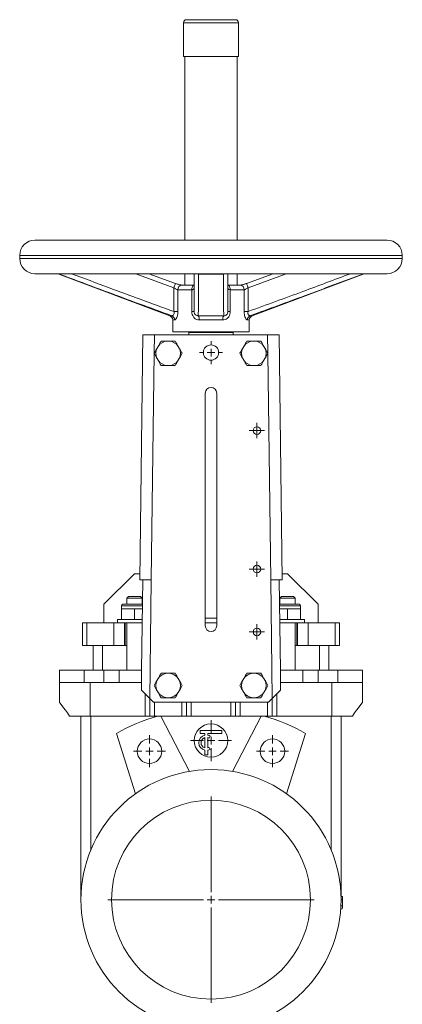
# Model space of a CAD drawing. Header units: millimetres. Extents: x -306 to 351, y -46 to 950.
# Tile 2 of 3: x -304 to -54, y 306 to 950. Entities that reach past the tile are written whole.
import ezdxf

# ---------------------------------------------------------------- set-up
doc = ezdxf.new("R2010")
doc.units = ezdxf.units.MM

# ---------------------------------------------------------------- blocks, each defined once
blk = doc.blocks.new('SW_CENTERMARKSYMBOL_0')
at = {"color": 0, "linetype": 'Continuous', "lineweight": 0}
for p, q in [((0, 5), (0, 67.5)), ((-5, 0), (-67.5, 0)), ((0, 0), (-2.5, 0)), ((0, 0), (0, 2.5)), ((0, 0), (0, -2.5)), ((0, 0), (2.5, 0)), ((5, 0), (67.5, 0)), ((0, -5), (0, -67.5))]:
    blk.add_line(p, q, dxfattribs=at)
blk = doc.blocks.new('SW_CENTERMARKSYMBOL_1')
at = {"color": 0, "linetype": 'Continuous', "lineweight": 0}
for p, q in [((0, 5), (0, 10.5)), ((-5, 0), (-10.5, 0)), ((0, 0), (-2.5, 0)), ((0, 0), (0, 2.5)), ((0, 0), (0, -2.5)), ((0, 0), (2.5, 0)), ((5, 0), (10.5, 0)), ((0, -5), (0, -10.5))]:
    blk.add_line(p, q, dxfattribs=at)
blk = doc.blocks.new('SW_CENTERMARKSYMBOL_2')
at = {"color": 0, "linetype": 'Continuous', "lineweight": 0}
for p, q in [((0, 5), (0, 10.5)), ((-5, 0), (-10.5, 0)), ((0, 0), (-2.5, 0)), ((0, 0), (0, 2.5)), ((0, 0), (0, -2.5)), ((0, 0), (2.5, 0)), ((5, 0), (10.5, 0)), ((0, -5), (0, -10.5))]:
    blk.add_line(p, q, dxfattribs=at)
blk = doc.blocks.new('SW_CENTERMARKSYMBOL_5')
at = {"color": 0, "linetype": 'Continuous', "lineweight": 0}
for p, q in [((0, 5), (0, 13.4)), ((-5, 0), (-13.4, 0)), ((0, 0), (-2.5, 0)), ((0, 0), (0, 2.5)), ((0, 0), (0, -2.5)), ((0, 0), (2.5, 0)), ((5, 0), (13.4, 0)), ((0, -5), (0, -13.4))]:
    blk.add_line(p, q, dxfattribs=at)
blk = doc.blocks.new('SW_CENTERMARKSYMBOL_6')
at = {"color": 0, "linetype": 'Continuous', "lineweight": 0}
for p, q in [((-2.5, 0), (-5, 0)), ((0, 0), (-2.5, 0)), ((0, 2.5), (0, 5)), ((0, 0), (0, 2.5)), ((0, 0), (0, -2.5)), ((0, 0), (2.5, 0)), ((2.5, 0), (5, 0)), ((0, -2.5), (0, -5))]:
    blk.add_line(p, q, dxfattribs=at)
blk = doc.blocks.new('SW_CENTERMARKSYMBOL_7')
at = {"color": 0, "linetype": 'Continuous', "lineweight": 0}
for p, q in [((-2.5, 0), (-5, 0)), ((0, 0), (-2.5, 0)), ((0, 2.5), (0, 5)), ((0, 0), (0, 2.5)), ((0, 0), (0, -2.5)), ((0, 0), (2.5, 0)), ((2.5, 0), (5, 0)), ((0, -2.5), (0, -5))]:
    blk.add_line(p, q, dxfattribs=at)
blk = doc.blocks.new('SW_CENTERMARKSYMBOL_8')
at = {"color": 0, "linetype": 'Continuous', "lineweight": 0}
for p, q in [((-2.5, 0), (-5, 0)), ((0, 0), (-2.5, 0)), ((0, 2.5), (0, 5)), ((0, 0), (0, 2.5)), ((0, 0), (0, -2.5)), ((0, 0), (2.5, 0)), ((2.5, 0), (5, 0)), ((0, -2.5), (0, -5))]:
    blk.add_line(p, q, dxfattribs=at)
blk = doc.blocks.new('SW_CENTERMARKSYMBOL_9')
at = {"color": 0, "linetype": 'Continuous', "lineweight": 0}
for p, q in [((0, 5), (0, 7.5)), ((-5, 0), (-7.5, 0)), ((0, 0), (-2.5, 0)), ((0, 0), (0, 2.5)), ((0, 0), (0, -2.5)), ((0, 0), (2.5, 0)), ((5, 0), (7.5, 0)), ((0, -5), (0, -7.5))]:
    blk.add_line(p, q, dxfattribs=at)

msp = doc.modelspace()

# ---------------------------------------------------------------- linework, layer by layer
at = {"color": 7, "linetype": 'Continuous', "lineweight": 15}
for p, q in [((-196.66, 947.7), (-196.66, 925.7)), ((-194.66, 949.7), (-178.66, 949.7)), ((-178.66, 949.7), (-162.66, 949.7)), ((-160.66, 925.7), (-160.66, 947.7)), ((-196.66, 925.7), (-178.66, 925.7)), ((-195.66, 925.7), (-195.66, 805.7)), ((-178.66, 925.7), (-160.66, 925.7)), ((-161.66, 805.7), (-161.66, 925.7)), ((-293.66, 805.7), (-63.66, 805.7)), ((-303.66, 795.7), (-303.66, 793.7)), ((-53.66, 793.7), (-53.66, 795.7)), ((-293.66, 783.7), (-63.66, 783.7)), ((-278.15, 783.51), (-205.61, 756.3)), ((-219.23, 783.7), (-201.91, 777.38)), ((-195.66, 783.7), (-195.66, 776.24)), ((-170.57, 783.51), (-186.75, 783.51)), ((-161.66, 776.24), (-161.66, 783.7)), ((-155.41, 777.38), (-138.09, 783.7)), ((-151.71, 756.3), (-79.17, 783.51)), ((-202.91, 758.98), (-202.91, 774.57)), ((-200.31, 773.24), (-200.31, 758.98)), ((-191.16, 773.24), (-200.31, 773.24)), ((-189.66, 776.24), (-197.71, 776.24)), ((-191.16, 758.98), (-191.16, 773.24)), ((-159.61, 776.24), (-167.66, 776.24)), ((-166.16, 773.24), (-166.16, 758.98)), ((-157.01, 773.24), (-166.16, 773.24)), ((-157.01, 758.98), (-157.01, 773.24)), ((-155.42, 777.39), (-155.42, 777.39)), ((-154.41, 774.57), (-154.41, 758.98)), ((-203.66, 753.49), (-203.66, 745.7)), ((-202.91, 758.98), (-200.31, 758.98)), ((-189.66, 758.98), (-191.16, 758.98)), ((-186.99, 756.3), (-170.33, 756.3)), ((-170.94, 753.49), (-186.38, 753.49)), ((-167.66, 758.98), (-166.16, 758.98)), ((-154.41, 758.98), (-157.01, 758.98)), ((-153.66, 745.7), (-153.66, 753.49)), ((-225.16, 583.7), (-223.16, 743.7)), ((-223.16, 743.7), (-215.66, 743.7)), ((-215.66, 743.7), (-215.81, 731.86)), ((-215.66, 743.7), (-178.66, 743.7)), ((-203.66, 745.7), (-153.66, 745.7)), ((-193.16, 745.2), (-193.16, 743.7)), ((-193.16, 745.2), (-178.66, 745.2)), ((-188.66, 745.7), (-188.66, 745.2)), ((-178.66, 745.2), (-164.16, 745.2)), ((-178.66, 743.7), (-141.66, 743.7)), ((-168.66, 745.2), (-168.66, 745.7)), ((-164.16, 743.7), (-164.16, 745.2)), ((-141.51, 731.86), (-141.66, 743.7)), ((-141.66, 743.7), (-134.16, 743.7)), ((-134.16, 743.7), (-132.16, 583.7)), ((-213.27, 736.25), (-213.91, 735.14)), ((-206.02, 739.7), (-207.3, 739.7)), ((-199.41, 735.14), (-200.05, 736.25)), ((-157.27, 736.25), (-157.91, 735.14)), ((-150.02, 739.7), (-151.3, 739.7)), ((-143.41, 735.14), (-144.05, 736.25)), ((-215.81, 731.54), (-217.66, 583.6)), ((-213.91, 728.25), (-213.27, 727.14)), ((-200.05, 727.14), (-199.41, 728.25)), ((-157.91, 728.25), (-157.27, 727.14)), ((-144.05, 727.14), (-143.41, 728.25)), ((-139.66, 583.6), (-141.51, 731.54)), ((-207.3, 723.69), (-206.02, 723.69)), ((-151.3, 723.69), (-150.02, 723.69)), ((-182.41, 553.7), (-182.41, 705.7)), ((-174.91, 705.7), (-174.91, 553.7)), ((-228.66, 587.7), (-248.66, 567.7)), ((-228.66, 587.7), (-225.11, 587.7)), ((-132.21, 587.7), (-128.66, 587.7)), ((-108.66, 567.7), (-128.66, 587.7)), ((-223.25, 583.7), (-225.16, 583.7)), ((-223.99, 524.7), (-223.25, 583.67)), ((-223.25, 583.67), (-223.25, 583.7)), ((-217.66, 583.6), (-218.63, 506.16)), ((-138.69, 506.16), (-139.66, 583.6)), ((-134.07, 583.67), (-134.07, 583.7)), ((-132.16, 583.7), (-134.07, 583.7)), ((-134.07, 583.67), (-133.33, 524.7)), ((-232.66, 572.7), (-233.66, 571.7)), ((-232.66, 572.7), (-228.66, 572.7)), ((-228.66, 572.7), (-224.66, 572.7)), ((-223.66, 571.7), (-224.66, 572.7)), ((-132.66, 572.7), (-133.66, 571.7)), ((-132.66, 572.7), (-128.66, 572.7)), ((-128.66, 572.7), (-124.66, 572.7)), ((-123.66, 571.7), (-124.66, 572.7)), ((-248.66, 555.7), (-248.66, 567.7)), ((-237.16, 566.7), (-237.16, 564.7)), ((-236.16, 567.7), (-228.66, 567.7)), ((-233.66, 571.7), (-233.66, 567.7)), ((-228.66, 571.7), (-233.66, 571.7)), ((-223.66, 571.7), (-228.66, 571.7)), ((-228.66, 567.7), (-223.45, 567.7)), ((-223.66, 567.7), (-223.66, 571.7)), ((-133.87, 567.7), (-128.66, 567.7)), ((-133.66, 571.7), (-133.66, 567.7)), ((-128.66, 571.7), (-133.66, 571.7)), ((-123.66, 571.7), (-128.66, 571.7)), ((-128.66, 567.7), (-121.16, 567.7)), ((-123.66, 567.7), (-123.66, 571.7)), ((-120.16, 564.7), (-120.16, 566.7)), ((-108.66, 555.7), (-108.66, 567.7)), ((-237.16, 564.7), (-237.16, 557.7)), ((-237.16, 564.7), (-232.91, 564.7)), ((-232.91, 564.7), (-228.66, 564.7)), ((-228.66, 564.7), (-228.66, 557.7)), ((-228.66, 564.7), (-224.41, 564.7)), ((-224.41, 564.7), (-223.49, 564.7)), ((-132.91, 564.7), (-133.83, 564.7)), ((-128.66, 564.7), (-132.91, 564.7)), ((-128.66, 564.7), (-128.66, 557.7)), ((-124.41, 564.7), (-128.66, 564.7)), ((-120.16, 564.7), (-124.41, 564.7)), ((-120.16, 564.7), (-120.16, 557.7)), ((-262.66, 555.7), (-262.66, 540.7)), ((-262.66, 555.7), (-259.69, 555.7)), ((-259.69, 555.7), (-259.69, 540.7)), ((-259.69, 555.7), (-242.16, 555.7)), ((-242.16, 555.7), (-242.16, 540.7)), ((-242.16, 555.7), (-235.16, 555.7)), ((-239.66, 557.7), (-239.66, 555.7)), ((-239.66, 557.7), (-223.58, 557.7)), ((-235.16, 555.7), (-235.16, 540.7)), ((-235.16, 555.7), (-235.07, 555.7)), ((-235.07, 555.7), (-223.66, 555.7)), ((-234.65, 555.7), (-234.65, 540.7)), ((-233.66, 555.7), (-233.66, 524.7)), ((-223.66, 550.9), (-223.66, 555.7)), ((-182.41, 558.7), (-174.91, 558.7)), ((-182.41, 555.7), (-174.91, 555.7)), ((-117.66, 557.7), (-133.75, 557.7)), ((-133.66, 555.7), (-133.66, 550.9)), ((-122.25, 555.7), (-133.66, 555.7)), ((-123.66, 524.7), (-123.66, 555.7)), ((-122.67, 555.7), (-122.67, 540.7)), ((-122.25, 555.7), (-122.16, 555.7)), ((-122.16, 555.7), (-122.16, 540.7)), ((-122.16, 555.7), (-115.16, 555.7)), ((-117.66, 555.7), (-117.66, 557.7)), ((-115.16, 555.7), (-115.16, 540.7)), ((-115.16, 555.7), (-97.63, 555.7)), ((-97.63, 555.7), (-97.63, 540.7)), ((-97.63, 555.7), (-94.66, 555.7)), ((-94.66, 540.7), (-94.66, 555.7)), ((-262.66, 540.7), (-259.69, 540.7)), ((-259.69, 540.7), (-242.16, 540.7)), ((-255.66, 540.7), (-255.66, 524.7)), ((-249.66, 540.7), (-249.66, 524.7)), ((-242.16, 540.7), (-235.16, 540.7)), ((-235.16, 540.7), (-234.65, 540.7)), ((-234.65, 540.7), (-233.66, 540.7)), ((-123.66, 540.7), (-122.67, 540.7)), ((-122.67, 540.7), (-122.16, 540.7)), ((-122.16, 540.7), (-115.16, 540.7)), ((-115.16, 540.7), (-97.63, 540.7)), ((-107.66, 540.7), (-107.66, 524.7)), ((-101.66, 540.7), (-101.66, 524.7)), ((-97.63, 540.7), (-94.66, 540.7)), ((-277.66, 516.7), (-277.66, 524.7)), ((-277.66, 524.7), (-261.61, 524.7)), ((-261.61, 516.7), (-261.61, 524.7)), ((-261.61, 524.7), (-248.64, 524.7)), ((-248.64, 516.7), (-248.64, 524.7)), ((-248.64, 524.7), (-238.69, 524.7)), ((-238.69, 516.7), (-238.69, 524.7)), ((-238.69, 524.7), (-223.99, 524.7)), ((-224.09, 516.7), (-223.99, 524.7)), ((-206.02, 522.7), (-207.3, 522.7)), ((-150.02, 522.7), (-151.3, 522.7)), ((-133.33, 524.7), (-133.23, 516.7)), ((-133.33, 524.7), (-118.63, 524.7)), ((-118.63, 516.7), (-118.63, 524.7)), ((-118.63, 524.7), (-108.68, 524.7)), ((-108.68, 516.7), (-108.68, 524.7)), ((-108.68, 524.7), (-95.71, 524.7)), ((-95.71, 516.7), (-95.71, 524.7)), ((-95.71, 524.7), (-79.66, 524.7)), ((-79.66, 516.7), (-79.66, 524.7)), ((-277.66, 516.7), (-261.61, 516.7)), ((-277.66, 503.7), (-277.66, 516.7)), ((-261.61, 516.7), (-248.64, 516.7)), ((-257.66, 494.7), (-257.66, 516.7)), ((-248.64, 516.7), (-238.69, 516.7)), ((-238.69, 516.7), (-224.09, 516.7)), ((-224.15, 511.69), (-224.09, 516.7)), ((-213.27, 519.25), (-213.91, 518.14)), ((-199.41, 518.14), (-200.05, 519.25)), ((-157.27, 519.25), (-157.91, 518.14)), ((-143.41, 518.14), (-144.05, 519.25)), ((-133.23, 516.7), (-133.17, 511.69)), ((-133.23, 516.7), (-118.63, 516.7)), ((-118.63, 516.7), (-108.68, 516.7)), ((-108.68, 516.7), (-95.71, 516.7)), ((-99.66, 494.7), (-99.66, 516.7)), ((-95.71, 516.7), (-79.66, 516.7)), ((-79.66, 503.7), (-79.66, 516.7)), ((-213.91, 511.25), (-213.27, 510.14)), ((-200.05, 510.14), (-199.41, 511.25)), ((-157.91, 511.25), (-157.27, 510.14)), ((-144.05, 510.14), (-143.41, 511.25)), ((-218.66, 494.7), (-218.66, 506.2)), ((-216.16, 503.7), (-218.63, 506.16)), ((-216.16, 503.7), (-141.16, 503.7)), ((-215.66, 494.7), (-215.66, 503.7)), ((-207.3, 506.69), (-206.02, 506.69)), ((-197.66, 494.7), (-197.66, 503.7)), ((-194.66, 494.7), (-194.66, 503.7)), ((-162.66, 494.7), (-162.66, 503.7)), ((-159.66, 494.7), (-159.66, 503.7)), ((-151.3, 506.69), (-150.02, 506.69)), ((-141.66, 494.7), (-141.66, 503.7)), ((-138.69, 506.16), (-141.16, 503.7)), ((-138.66, 494.7), (-138.66, 506.2)), ((-257.66, 494.7), (-271.03, 494.7)), ((-263.66, 374.7), (-263.66, 494.7)), ((-221.66, 494.7), (-257.66, 494.7)), ((-257.16, 407.3), (-257.16, 494.7)), ((-218.66, 494.7), (-221.66, 494.7)), ((-215.66, 494.7), (-218.66, 494.7)), ((-197.66, 494.7), (-215.66, 494.7)), ((-192.7, 458.53), (-211.53, 494.7)), ((-194.66, 494.7), (-197.66, 494.7)), ((-191.66, 494.7), (-194.66, 494.7)), ((-165.66, 494.7), (-191.66, 494.7)), ((-162.66, 494.7), (-165.66, 494.7)), ((-164.62, 458.53), (-145.79, 494.7)), ((-159.66, 494.7), (-162.66, 494.7)), ((-141.66, 494.7), (-159.66, 494.7)), ((-138.66, 494.7), (-141.66, 494.7)), ((-135.66, 494.7), (-138.66, 494.7)), ((-99.66, 494.7), (-135.66, 494.7)), ((-100.16, 407.3), (-100.16, 494.7)), ((-86.29, 494.7), (-99.66, 494.7)), ((-93.66, 374.7), (-93.66, 494.7)), ((-240.45, 483.36), (-228.01, 443.91)), ((-185.66, 485.25), (-171.66, 485.25)), ((-185.66, 483.25), (-185.66, 485.25)), ((-182.66, 483.25), (-185.66, 483.25)), ((-182.66, 482.15), (-182.66, 483.25)), ((-171.66, 483.25), (-180.66, 483.25)), ((-180.66, 482.15), (-180.66, 483.25)), ((-171.66, 485.25), (-171.66, 483.25)), ((-116.87, 483.36), (-129.31, 443.91)), ((-182.66, 473.9), (-182.66, 480.6)), ((-180.66, 473.9), (-180.66, 480.6)), ((-179.16, 481.58), (-179.91, 480.28)), ((-182.66, 469.25), (-182.66, 472.35)), ((-180.66, 469.25), (-180.66, 472.35)), ((-179.16, 472.92), (-179.91, 474.22)), ((-182.66, 469.25), (-180.66, 469.25)), ((-93.68, 376.69), (-92.68, 376.71)), ((-93.66, 374.69), (-92.66, 374.69)), ((-93.87, 368.69), (-92.88, 368.62)), ((-93.75, 370.69), (-92.76, 370.64))]:
    msp.add_line(p, q, dxfattribs=at)
at = {"color": 8, "linetype": 'Continuous', "lineweight": 15}
for p, q in [((-196.66, 947.7), (-178.66, 947.7)), ((-178.66, 947.7), (-160.66, 947.7)), ((-303.66, 795.7), (-53.66, 795.7)), ((-303.66, 793.7), (-53.66, 793.7)), ((-277.82, 783.51), (-278.15, 783.51)), ((-202.91, 774.57), (-227.76, 783.7)), ((-129.56, 783.7), (-154.41, 774.57)), ((-79.17, 783.51), (-79.5, 783.51)), ((-205.61, 756.3), (-204.29, 756.3)), ((-202.44, 753.49), (-203.66, 753.49)), ((-153.66, 753.49), (-154.88, 753.49)), ((-153.03, 756.3), (-151.71, 756.3)), ((-228.66, 566.7), (-237.16, 566.7)), ((-223.46, 566.7), (-228.66, 566.7)), ((-128.66, 566.7), (-133.86, 566.7)), ((-120.16, 566.7), (-128.66, 566.7)), ((-150.82, 550.95), (-150.82, 548.44)), ((-221.66, 494.7), (-221.66, 509.2)), ((-135.66, 494.7), (-135.66, 509.2)), ((-191.66, 494.7), (-191.66, 503.7)), ((-165.66, 494.7), (-165.66, 503.7))]:
    msp.add_line(p, q, dxfattribs=at)
at = {"color": 8, "linetype": 'Continuous', "lineweight": 15, "flags": 128}
for points in [[(-277.75, 783.7), (-277.8, 783.57), (-277.82, 783.51)], [(-186.75, 783.51), (-187.32, 783.57), (-187.75, 783.7)], [(-169.57, 783.7), (-170, 783.57), (-170.57, 783.51)], [(-79.57, 783.7), (-79.52, 783.57), (-79.5, 783.51)], [(-189.68, 776.24), (-189.85, 776.22), (-190.2, 776.04), (-190.51, 775.71), (-190.78, 775.23), (-190.99, 774.63), (-191.12, 773.96), (-191.16, 773.24)], [(-167.65, 776.24), (-167.48, 776.22), (-167.12, 776.04), (-166.81, 775.71), (-166.54, 775.23), (-166.33, 774.63), (-166.2, 773.96), (-166.16, 773.24)], [(-154.41, 774.57), (-154.62, 775.16), (-154.82, 775.72), (-155, 776.23), (-155.16, 776.67), (-155.28, 777.02), (-155.37, 777.26), (-155.41, 777.38), (-155.42, 777.39)]]:
    msp.add_lwpolyline(points, dxfattribs=at)
at = {"color": 7, "linetype": 'Continuous', "lineweight": 15, "flags": 128}
for points in [[(-201.91, 777.38), (-201.91, 777.38), (-201.95, 777.26), (-202.04, 777.02), (-202.16, 776.67), (-202.32, 776.23), (-202.5, 775.72), (-202.7, 775.16), (-202.91, 774.57)], [(-217.66, 583.6), (-218.45, 583.61), (-219.23, 583.62), (-219.99, 583.63), (-220.72, 583.64), (-221.42, 583.65), (-222.08, 583.66), (-222.69, 583.67), (-223.25, 583.67)], [(-134.07, 583.67), (-134.63, 583.67), (-135.24, 583.66), (-135.9, 583.65), (-136.6, 583.64), (-137.33, 583.63), (-138.09, 583.62), (-138.87, 583.61), (-139.66, 583.6)], [(-224.15, 511.69), (-223, 510.53), (-221.65, 509.19), (-220.17, 507.71), (-218.63, 506.16)], [(-138.69, 506.16), (-137.15, 507.71), (-135.67, 509.19), (-134.32, 510.53), (-133.17, 511.69)], [(-277.66, 503.7), (-277.55, 503.55), (-277.22, 503.1), (-276.68, 502.36), (-275.93, 501.34), (-274.97, 500.05), (-273.83, 498.5), (-272.51, 496.71), (-271.03, 494.7)], [(-86.29, 494.7), (-84.81, 496.71), (-83.49, 498.5), (-82.35, 500.05), (-81.39, 501.34), (-80.64, 502.36), (-80.1, 503.1), (-79.77, 503.55), (-79.66, 503.7)]]:
    msp.add_lwpolyline(points, dxfattribs=at)
at = {"color": 7, "linetype": 'Continuous', "lineweight": 15}
for centre, radius in [((-178.66, 732.2), 5), ((-148.66, 681.2), 2.5), ((-148.66, 590.7), 2.5), ((-148.66, 549.7), 2.5), ((-178.66, 478.7), 10.9), ((-218.84, 471.7), 8), ((-138.48, 471.7), 8), ((-178.66, 374.7), 85), ((-178.66, 374.7), 65)]:
    msp.add_circle(centre, radius, dxfattribs=at)
for centre, radius, start, end in [((-194.66, 947.7), 2, 90, 180), ((-162.66, 947.7), 2, 0, 90), ((-293.66, 795.7), 10, 90, 180), ((-63.66, 795.7), 10, 0, 90), ((-293.66, 793.7), 10, 180, 270), ((-63.66, 793.7), 10, 270, 0), ((-279.2, 780.7), 3, 69.44395, 90), ((-78.12, 780.7), 3, 90, 110.55605), ((-206.66, 753.49), 3, 0, 69.44395), ((-205.43, 753.53), 3, 359.24977, 67.52761), ((-191.51, 753.86), 5.14, 355.84562, 28.32463), ((-165.81, 753.86), 5.14, 151.67537, 184.15438), ((-151.89, 753.53), 3, 112.47239, 180.75023), ((-150.66, 753.49), 3, 110.55605, 180), ((-206.66, 731.7), 8.03, 154.56713, 205.43287), ((-206.66, 731.7), 8.03, 94.56713, 145.43287), ((-206.66, 731.7), 8.03, 34.56713, 85.43287), ((-206.66, 731.7), 8.03, 334.56713, 25.43287), ((-150.66, 731.7), 8.03, 154.56713, 205.43287), ((-150.66, 731.7), 8.03, 94.56713, 145.43287), ((-150.66, 731.7), 8.03, 34.56713, 85.43287), ((-150.66, 731.7), 8.03, 334.56713, 25.43287), ((-206.66, 731.7), 8.03, 214.56713, 265.43287), ((-206.66, 731.7), 8.03, 274.56713, 325.43287), ((-150.66, 731.7), 8.03, 214.56713, 265.43287), ((-150.66, 731.7), 8.03, 274.56713, 325.43287), ((-178.66, 705.7), 3.75, 0, 180), ((-236.16, 566.7), 1, 90, 180), ((-121.16, 566.7), 1, 0, 90), ((-178.66, 553.7), 3.75, 180, 0), ((-206.66, 514.7), 8.03, 94.56713, 145.43287), ((-206.66, 514.7), 8.03, 34.56713, 85.43287), ((-150.66, 514.7), 8.03, 94.56713, 145.43287), ((-150.66, 514.7), 8.03, 34.56713, 85.43287), ((-206.66, 514.7), 8.03, 154.56713, 205.43287), ((-206.66, 514.7), 8.03, 334.56713, 25.43287), ((-150.66, 514.7), 8.03, 154.56713, 205.43287), ((-150.66, 514.7), 8.03, 334.56713, 25.43287), ((-206.66, 514.7), 8.03, 214.56713, 265.43287), ((-206.66, 514.7), 8.03, 274.56713, 325.43287), ((-150.66, 514.7), 8.03, 214.56713, 265.43287), ((-150.66, 514.7), 8.03, 274.56713, 325.43287), ((-178.66, 374.7), 125, 106.2602, 119.62301), ((-178.66, 374.7), 125, 60.37699, 73.7398), ((-181.66, 477.25), 5, 101.53696, 258.46304), ((-181.66, 477.25), 3.5, 106.60155, 253.39845), ((-181.66, 477.25), 5, 60, 78.46304), ((-181.66, 477.25), 3.5, 60, 73.39845), ((-181.66, 477.25), 3.5, 286.60155, 300), ((-181.66, 477.25), 5, 281.53696, 300), ((-178.66, 374.7), 86, 357.29699, 359.99326), ((-178.66, 374.7), 86, 359.99326, 1.3414), ((-178.66, 374.7), 86, 355.94885, 357.29699)]:
    msp.add_arc(centre, radius, start, end, dxfattribs=at)
at = {"color": 8, "linetype": 'Continuous', "lineweight": 15}
for centre, start, end in [((-197.48, 773.41), 94.73049, 183.48258), ((-159.84, 773.41), 356.51742, 85.26951)]:
    msp.add_arc(centre, 2.84, start, end, dxfattribs=at)
at = {"color": 7, "linetype": 'Continuous', "lineweight": 15}
for points, knots in [([(-204.29, 756.3), (-211.37, 758.87), (-225.54, 764.01), (-250.03, 773.13), (-267.46, 779.64), (-277.82, 783.51)], [0, 0, 0, 0, 0.288342, 0.576711, 1, 1, 1, 1]), ([(-189.66, 758.98), (-189.66, 763.33), (-189.66, 771.49), (-189.66, 779.82), (-189.66, 783.7)], [0, 0, 0, 0, 0.534513, 1, 1, 1, 1]), ([(-186.75, 783.51), (-186.76, 778.76), (-186.78, 771.82), (-186.84, 762.72), (-186.94, 758.44), (-186.99, 756.3)], [0, 0, 0, 0, 0.518736, 0.759364, 1, 1, 1, 1]), ([(-170.33, 756.3), (-170.38, 758.44), (-170.48, 762.72), (-170.54, 771.82), (-170.56, 778.76), (-170.57, 783.51)], [0, 0, 0, 0, 0.240622, 0.481264, 1, 1, 1, 1]), ([(-167.66, 783.7), (-167.66, 779.82), (-167.66, 771.49), (-167.66, 763.33), (-167.66, 758.98)], [0, 0, 0, 0, 0.465487, 1, 1, 1, 1]), ([(-79.5, 783.51), (-92.2, 778.76), (-110.79, 771.82), (-135.29, 762.72), (-147.12, 758.44), (-153.03, 756.3)], [0, 0, 0, 0, 0.518736, 0.759364, 1, 1, 1, 1]), ([(-202.91, 774.57), (-202.57, 774.34), (-201.92, 773.88), (-201.06, 773.42), (-200.57, 773.26), (-200.37, 773.24), (-200.32, 773.24), (-200.31, 773.24)], [0, 0, 0, 0, 0.353351, 0.687799, 0.912413, 0.983673, 1, 1, 1, 1]), ([(-197.72, 776.24), (-197.74, 776.24), (-197.79, 776.24), (-198.16, 776.29), (-198.76, 776.41), (-199.62, 776.64), (-200.69, 776.97), (-201.49, 777.24), (-201.91, 777.4), (-201.93, 777.4)], [0, 0, 0, 0, 0.106482, 0.227458, 0.383039, 0.56563, 0.767561, 0.988001, 1, 1, 1, 1]), ([(-191.16, 773.24), (-190.93, 773.26), (-190.67, 773.28), (-190.24, 773.46), (-189.87, 773.75), (-189.68, 774.2), (-189.66, 774.49), (-189.66, 774.57)], [0, 0, 0, 0, 0.237593, 0.275355, 0.563595, 0.882604, 1, 1, 1, 1]), ([(-167.66, 774.57), (-167.63, 774.34), (-167.57, 773.88), (-167.09, 773.42), (-166.56, 773.26), (-166.26, 773.24), (-166.18, 773.24), (-166.16, 773.24)], [0, 0, 0, 0, 0.353351, 0.687799, 0.912413, 0.983673, 1, 1, 1, 1]), ([(-156.72, 776.96), (-156.93, 776.89), (-157.5, 776.7), (-158.29, 776.48), (-159.03, 776.31), (-159.45, 776.25), (-159.64, 776.24), (-159.6, 776.24), (-159.6, 776.24)], [0, 0, 0, 0, 0.159, 0.414058, 0.636053, 0.833829, 0.99159, 1, 1, 1, 1]), ([(-154.41, 774.57), (-154.52, 774.49), (-154.93, 774.2), (-155.63, 773.75), (-156.22, 773.46), (-156.67, 773.28), (-156.85, 773.26), (-157.01, 773.24)], [0, 0, 0, 0, 0.117396, 0.436405, 0.724645, 0.762407, 1, 1, 1, 1]), ([(-155.42, 777.4), (-155.65, 777.31), (-156.09, 777.15), (-156.52, 777.02), (-156.72, 776.96)], [0, 0, 0, 0, 0.533117, 1, 1, 1, 1]), ([(-202.91, 758.98), (-202.84, 758.65), (-202.72, 758.1), (-202.8, 757.51), (-202.96, 757.03), (-203.26, 756.59), (-203.77, 756.28), (-204.11, 756.3), (-204.29, 756.3)], [0, 0, 0, 0, 0.2078437, 0.3526579, 0.4009356, 0.5870402, 0.7921973, 1, 1, 1, 1]), ([(-202.44, 753.49), (-202.26, 753.54), (-201.91, 753.63), (-201.31, 754.4), (-200.77, 755.61), (-200.38, 757.19), (-200.33, 758.38), (-200.31, 758.98)], [0, 0, 0, 0, 0.18849, 0.385992, 0.579982, 0.787966, 1, 1, 1, 1]), ([(-191.16, 758.98), (-191.15, 758.65), (-191.11, 757.73), (-190.69, 756.23), (-189.68, 754.73), (-188.18, 753.69), (-186.98, 753.56), (-186.38, 753.49)], [0, 0, 0, 0, 0.117715, 0.326525, 0.549468, 0.777813, 1, 1, 1, 1]), ([(-186.99, 756.3), (-187.31, 756.3), (-187.95, 756.29), (-188.72, 756.69), (-189.16, 757.18), (-189.44, 757.68), (-189.57, 758.08), (-189.65, 758.57), (-189.65, 758.8), (-189.66, 758.98)], [0, 0, 0, 0, 0.24375, 0.476002, 0.621931, 0.685746, 0.851103, 0.882026, 1, 1, 1, 1]), ([(-170.94, 753.49), (-170.43, 753.54), (-169.41, 753.63), (-168.05, 754.4), (-166.98, 755.61), (-166.28, 757.19), (-166.2, 758.38), (-166.16, 758.98)], [0, 0, 0, 0, 0.18849, 0.385992, 0.579982, 0.787966, 1, 1, 1, 1]), ([(-167.66, 758.98), (-167.68, 758.65), (-167.71, 758.1), (-167.96, 757.51), (-168.28, 757.03), (-168.75, 756.59), (-169.5, 756.28), (-170.06, 756.3), (-170.33, 756.3)], [0, 0, 0, 0, 0.2078437, 0.3526579, 0.4009356, 0.5870402, 0.7921973, 1, 1, 1, 1]), ([(-157.01, 758.98), (-157, 758.65), (-156.98, 757.73), (-156.74, 756.23), (-156.21, 754.73), (-155.51, 753.69), (-155.09, 753.56), (-154.88, 753.49)], [0, 0, 0, 0, 0.117715, 0.326525, 0.549468, 0.777813, 1, 1, 1, 1]), ([(-154.41, 758.98), (-154.46, 758.8), (-154.51, 758.57), (-154.57, 758.08), (-154.55, 757.68), (-154.42, 757.18), (-154.16, 756.69), (-153.64, 756.29), (-153.24, 756.3), (-153.03, 756.3)], [0, 0, 0, 0, 0.117974, 0.148897, 0.314254, 0.378069, 0.523998, 0.75625, 1, 1, 1, 1]), ([(-211.28, 739.7), (-211.6, 739.14), (-211.93, 738.58), (-212.59, 737.43), (-212.93, 736.84), (-213.27, 736.25)], [0, 0, 0, 0, 0.5, 0.5, 1, 1, 1, 1]), ([(-211.28, 739.7), (-210.63, 739.7), (-209.98, 739.7), (-208.65, 739.7), (-207.97, 739.7), (-207.3, 739.7)], [0, 0, 0, 0, 0.5, 0.5, 1, 1, 1, 1]), ([(-206.02, 739.7), (-205.35, 739.7), (-204.68, 739.7), (-203.36, 739.7), (-202.69, 739.7), (-202.04, 739.7)], [0, 0, 0, 0, 0.5, 0.5, 1, 1, 1, 1]), ([(-197.42, 731.7), (-197.74, 732.25), (-198.07, 732.82), (-198.73, 733.97), (-199.07, 734.56), (-199.41, 735.14)], [0, 0, 0, 0, 0.5, 0.5, 1, 1, 1, 1]), ([(-155.28, 739.7), (-155.6, 739.14), (-155.93, 738.58), (-156.59, 737.43), (-156.93, 736.84), (-157.27, 736.25)], [0, 0, 0, 0, 0.5, 0.5, 1, 1, 1, 1]), ([(-155.28, 739.7), (-154.63, 739.7), (-153.98, 739.7), (-152.65, 739.7), (-151.97, 739.7), (-151.3, 739.7)], [0, 0, 0, 0, 0.5, 0.5, 1, 1, 1, 1]), ([(-150.02, 739.7), (-149.35, 739.7), (-148.68, 739.7), (-147.36, 739.7), (-146.69, 739.7), (-146.04, 739.7)], [0, 0, 0, 0, 0.5, 0.5, 1, 1, 1, 1]), ([(-141.42, 731.7), (-141.74, 732.25), (-142.07, 732.82), (-142.73, 733.97), (-143.07, 734.56), (-143.41, 735.14)], [0, 0, 0, 0, 0.5, 0.5, 1, 1, 1, 1]), ([(-215.9, 731.7), (-215.58, 731.14), (-215.25, 730.57), (-214.59, 729.42), (-214.25, 728.84), (-213.91, 728.25)], [0, 0, 0, 0, 0.5, 0.5, 1, 1, 1, 1]), ([(-202.04, 723.69), (-201.72, 724.25), (-201.39, 724.82), (-200.73, 725.97), (-200.39, 726.55), (-200.05, 727.14)], [0, 0, 0, 0, 0.5, 0.5, 1, 1, 1, 1]), ([(-159.9, 731.7), (-159.58, 731.14), (-159.25, 730.57), (-158.59, 729.42), (-158.25, 728.84), (-157.91, 728.25)], [0, 0, 0, 0, 0.5, 0.5, 1, 1, 1, 1]), ([(-146.04, 723.69), (-145.72, 724.25), (-145.39, 724.82), (-144.73, 725.97), (-144.39, 726.55), (-144.05, 727.14)], [0, 0, 0, 0, 0.5, 0.5, 1, 1, 1, 1]), ([(-211.28, 723.69), (-210.64, 723.69), (-209.98, 723.69), (-208.65, 723.69), (-207.97, 723.69), (-207.3, 723.69)], [0, 0, 0, 0, 0.5, 0.5, 1, 1, 1, 1]), ([(-206.02, 723.69), (-205.35, 723.69), (-204.68, 723.69), (-203.36, 723.69), (-202.69, 723.69), (-202.04, 723.69)], [0, 0, 0, 0, 0.5, 0.5, 1, 1, 1, 1]), ([(-155.28, 723.69), (-154.64, 723.69), (-153.98, 723.69), (-152.65, 723.69), (-151.97, 723.69), (-151.3, 723.69)], [0, 0, 0, 0, 0.5, 0.5, 1, 1, 1, 1]), ([(-150.02, 723.69), (-149.35, 723.69), (-148.68, 723.69), (-147.36, 723.69), (-146.69, 723.69), (-146.04, 723.69)], [0, 0, 0, 0, 0.5, 0.5, 1, 1, 1, 1]), ([(-211.28, 522.7), (-211.6, 522.14), (-211.93, 521.58), (-212.59, 520.43), (-212.93, 519.84), (-213.27, 519.25)], [0, 0, 0, 0, 0.5, 0.5, 1, 1, 1, 1]), ([(-211.28, 522.7), (-210.63, 522.7), (-209.98, 522.7), (-208.65, 522.7), (-207.97, 522.7), (-207.3, 522.7)], [0, 0, 0, 0, 0.5, 0.5, 1, 1, 1, 1]), ([(-206.02, 522.7), (-205.35, 522.7), (-204.68, 522.7), (-203.36, 522.7), (-202.69, 522.7), (-202.04, 522.7)], [0, 0, 0, 0, 0.5, 0.5, 1, 1, 1, 1]), ([(-155.28, 522.7), (-155.6, 522.14), (-155.93, 521.58), (-156.59, 520.43), (-156.93, 519.84), (-157.27, 519.25)], [0, 0, 0, 0, 0.5, 0.5, 1, 1, 1, 1]), ([(-155.28, 522.7), (-154.63, 522.7), (-153.98, 522.7), (-152.65, 522.7), (-151.97, 522.7), (-151.3, 522.7)], [0, 0, 0, 0, 0.5, 0.5, 1, 1, 1, 1]), ([(-150.02, 522.7), (-149.35, 522.7), (-148.68, 522.7), (-147.36, 522.7), (-146.69, 522.7), (-146.04, 522.7)], [0, 0, 0, 0, 0.5, 0.5, 1, 1, 1, 1]), ([(-215.9, 514.7), (-215.58, 514.14), (-215.25, 513.57), (-214.59, 512.42), (-214.25, 511.84), (-213.91, 511.25)], [0, 0, 0, 0, 0.5, 0.5, 1, 1, 1, 1]), ([(-197.42, 514.7), (-197.74, 515.25), (-198.07, 515.82), (-198.73, 516.97), (-199.07, 517.56), (-199.41, 518.14)], [0, 0, 0, 0, 0.5, 0.5, 1, 1, 1, 1]), ([(-159.9, 514.7), (-159.58, 514.14), (-159.25, 513.57), (-158.59, 512.42), (-158.25, 511.84), (-157.91, 511.25)], [0, 0, 0, 0, 0.5, 0.5, 1, 1, 1, 1]), ([(-141.42, 514.7), (-141.74, 515.25), (-142.07, 515.82), (-142.73, 516.97), (-143.07, 517.56), (-143.41, 518.14)], [0, 0, 0, 0, 0.5, 0.5, 1, 1, 1, 1]), ([(-202.04, 506.69), (-201.72, 507.25), (-201.39, 507.82), (-200.73, 508.97), (-200.39, 509.55), (-200.05, 510.14)], [0, 0, 0, 0, 0.5, 0.5, 1, 1, 1, 1]), ([(-146.04, 506.69), (-145.72, 507.25), (-145.39, 507.82), (-144.73, 508.97), (-144.39, 509.55), (-144.05, 510.14)], [0, 0, 0, 0, 0.5, 0.5, 1, 1, 1, 1]), ([(-211.28, 506.69), (-210.64, 506.69), (-209.98, 506.69), (-208.65, 506.69), (-207.97, 506.69), (-207.3, 506.69)], [0, 0, 0, 0, 0.5, 0.5, 1, 1, 1, 1]), ([(-206.02, 506.69), (-205.35, 506.69), (-204.68, 506.69), (-203.36, 506.69), (-202.69, 506.69), (-202.04, 506.69)], [0, 0, 0, 0, 0.5, 0.5, 1, 1, 1, 1]), ([(-155.28, 506.69), (-154.64, 506.69), (-153.98, 506.69), (-152.65, 506.69), (-151.97, 506.69), (-151.3, 506.69)], [0, 0, 0, 0, 0.5, 0.5, 1, 1, 1, 1]), ([(-150.02, 506.69), (-149.35, 506.69), (-148.68, 506.69), (-147.36, 506.69), (-146.69, 506.69), (-146.04, 506.69)], [0, 0, 0, 0, 0.5, 0.5, 1, 1, 1, 1])]:
    msp.add_open_spline(points, degree=3, knots=knots, dxfattribs=at)
at = {"color": 8, "linetype": 'Continuous', "lineweight": 15}
for points, knots in [([(-269.76, 783.7), (-261.73, 780.7), (-246.59, 775.05), (-224.33, 766.75), (-210.05, 761.57), (-202.91, 758.98)], [0, 0, 0, 0, 0.360539, 0.680266, 1, 1, 1, 1]), ([(-154.41, 758.98), (-142.49, 763.33), (-120.17, 771.49), (-97.92, 779.82), (-87.57, 783.7)], [0, 0, 0, 0, 0.534513, 1, 1, 1, 1])]:
    msp.add_open_spline(points, degree=3, knots=knots, dxfattribs=at)
at = {"color": 7, "linetype": 'Continuous', "lineweight": 15}
for points in [[(-213.91, 735.14), (-214.59, 733.97), (-215.25, 732.82), (-215.9, 731.7)], [(-200.05, 736.25), (-200.73, 737.43), (-201.39, 738.57), (-202.04, 739.7)], [(-157.91, 735.14), (-158.59, 733.97), (-159.25, 732.82), (-159.9, 731.7)], [(-144.05, 736.25), (-144.73, 737.43), (-145.39, 738.57), (-146.04, 739.7)], [(-213.27, 727.14), (-212.59, 725.97), (-211.93, 724.82), (-211.28, 723.69)], [(-199.41, 728.25), (-198.73, 729.42), (-198.07, 730.57), (-197.42, 731.7)], [(-157.27, 727.14), (-156.59, 725.97), (-155.93, 724.82), (-155.28, 723.69)], [(-143.41, 728.25), (-142.73, 729.42), (-142.07, 730.57), (-141.42, 731.7)], [(-200.05, 519.25), (-200.73, 520.43), (-201.39, 521.57), (-202.04, 522.7)], [(-144.05, 519.25), (-144.73, 520.43), (-145.39, 521.57), (-146.04, 522.7)], [(-213.91, 518.14), (-214.59, 516.97), (-215.25, 515.82), (-215.9, 514.7)], [(-199.41, 511.25), (-198.73, 512.42), (-198.07, 513.57), (-197.42, 514.7)], [(-157.91, 518.14), (-158.59, 516.97), (-159.25, 515.82), (-159.9, 514.7)], [(-143.41, 511.25), (-142.73, 512.42), (-142.07, 513.57), (-141.42, 514.7)], [(-213.27, 510.14), (-212.59, 508.97), (-211.93, 507.82), (-211.28, 506.69)], [(-157.27, 510.14), (-156.59, 508.97), (-155.93, 507.82), (-155.28, 506.69)]]:
    msp.add_open_spline(points, degree=3, dxfattribs=at)

# ---------------------------------------------------------------- block references
at = {"color": 7, "linetype": 'Continuous', "lineweight": 0}
for name, p in [('SW_CENTERMARKSYMBOL_9', (-178.66, 732.2)), ('SW_CENTERMARKSYMBOL_6', (-148.66, 681.2)), ('SW_CENTERMARKSYMBOL_7', (-148.66, 590.7)), ('SW_CENTERMARKSYMBOL_8', (-148.66, 549.7)), ('SW_CENTERMARKSYMBOL_5', (-178.66, 478.7)), ('SW_CENTERMARKSYMBOL_1', (-218.84, 471.7)), ('SW_CENTERMARKSYMBOL_2', (-138.48, 471.7)), ('SW_CENTERMARKSYMBOL_0', (-178.66, 374.7))]:
    msp.add_blockref(name, p, dxfattribs=at)

doc.saveas('drawing.dxf')
